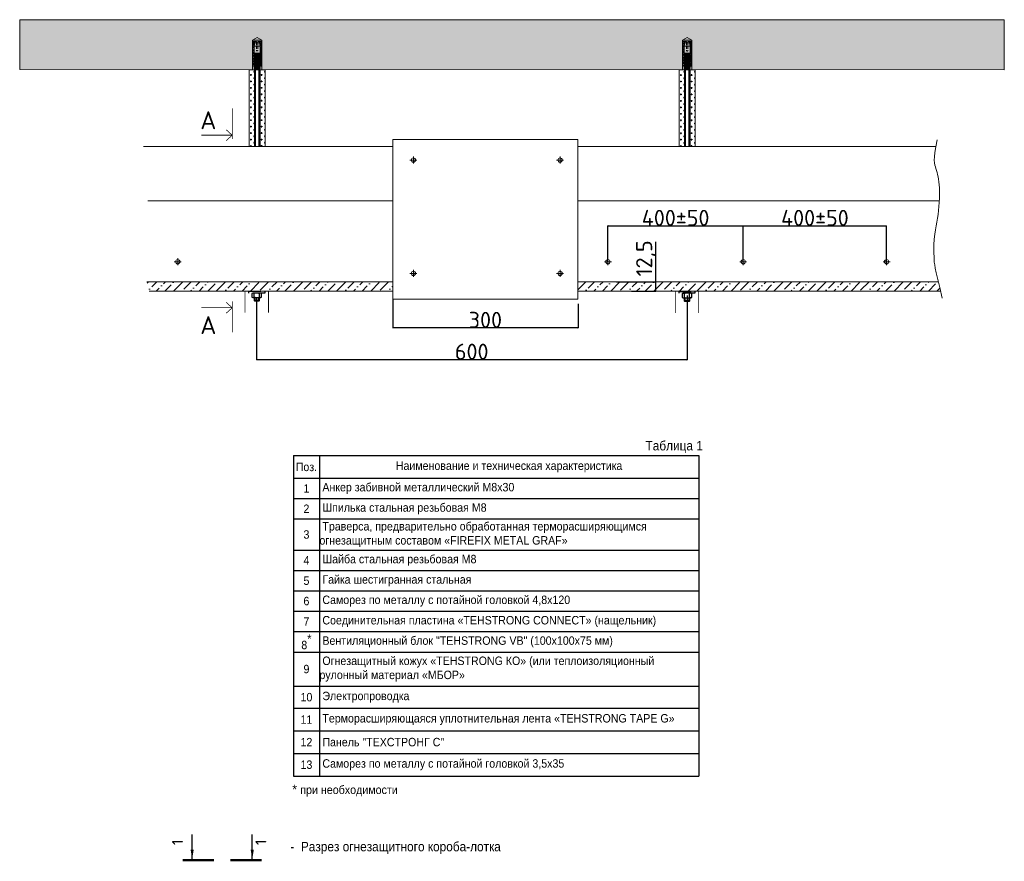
# Model space of a CAD drawing. Header units: millimetres. Extents: x 2030 to 82110, y 1212 to 62352.
# Tile 28 of 38: x 55981 to 82110, y 20546 to 42882. Entities that reach past the tile are written whole.
import ezdxf

# ---------------------------------------------------------------- set-up
doc = ezdxf.new("R2010")
doc.units = ezdxf.units.MM
doc.linetypes.add('CENTER', pattern=[50.8, 31.75, -6.35, 6.35, -6.35])
doc.linetypes.add('HIDDEN2', pattern=[4.7625, 3.175, -1.5875])
for name, color, linetype, lineweight in [('01_Техстронг Плита', 32, 'Continuous', 9), ('02_Техстронг Профиль', 7, 'Continuous', 9), ('designation', 150, 'Continuous', 18), ('Расходные материалы', 252, 'Continuous', 9)]:
    doc.layers.add(name, color=color, linetype=linetype, lineweight=lineweight)
for name, color, linetype, lineweight, true_color in [('Анкеры и саморезы', 7, 'Continuous', 9, 0x000000), ('Размеры и выноски', 7, 'Continuous', 9, 0x000000), ('Строительные конструкции', 7, 'Continuous', 9, 0x000000), ('Шпильки', 7, 'Continuous', 9, 0x000000)]:
    doc.layers.add(name, color=color, linetype=linetype, lineweight=lineweight, true_color=true_color)
doc.styles.add('Arial', font='arial.ttf', dxfattribs={"width": 0.9, "height": 250})
doc.styles.add('ISOCPEUR', font='isocpeur.ttf')
doc.styles.add('MPM', font='isocpeur.ttf')
doc.dimstyles.new('ISO-25', dxfattribs={"dimtxt": 2.5, "dimasz": 2.5, "dimexe": 1.25, "dimexo": 0.625, "dimtad": 1, "dimtxsty": 'Standard', "dimcen": 2.5, "dimadec": 0, "dimazin": 0, "dimtfac": 1, "dimtmove": 0, "dimatfit": 3, "dimfxl": 1, "dimarcsym": 0})

# ---------------------------------------------------------------- blocks, each defined once
blk = doc.blocks.new('_Oblique')
at = {"color": 0, "linetype": 'ByBlock', "lineweight": -2}
blk.add_line((-0.5, -0.5), (0.5, 0.5), dxfattribs=at)
blk = doc.blocks.new('*D245')
at = {"layer": 'Defpoints', "color": 0, "transparency": 16777216}
for p in [(65880, 35467), (70797, 35342), (65880, 34701)]:
    blk.add_point(p, dxfattribs=at)
at = {"layer": 'Размеры и выноски', "color": 0, "lineweight": -2, "transparency": 16777216}
for p, q in [((65880, 35467), (65880, 34700)), ((70797, 35341), (70797, 34700)), ((70797, 34701), (65880, 34701))]:
    blk.add_line(p, q, dxfattribs=at)
at = {"layer": 'Размеры и выноски', "color": 0, "lineweight": -2, "transparency": 16777216, "xscale": 2.5, "yscale": 2.5, "zscale": 2.5, "rotation": 180}
blk.add_blockref('_Oblique', (65880, 34701), dxfattribs=at)
at = {"layer": 'Размеры и выноски', "color": 0, "lineweight": -2, "transparency": 16777216, "xscale": 2.5, "yscale": 2.5, "zscale": 2.5}
blk.add_blockref('_Oblique', (70797, 34701), dxfattribs=at)
at = {"layer": 'Размеры и выноски', "color": 0, "transparency": 16777216, "insert": (68339, 34915), "char_height": 250, "attachment_point": 5, "style": 'ISOCPEUR'}
blk.add_mtext('{\\H1.70293x;300}', dxfattribs=at)
blk = doc.blocks.new('*D242')
at = {"layer": 'Defpoints', "color": 0, "transparency": 16777216}
for p in [(71816, 35928), (72858, 35928), (72219, 35681)]:
    blk.add_point(p, dxfattribs=at)
at = {"layer": 'Размеры и выноски', "color": 0, "lineweight": -2, "transparency": 16777216}
for p, q in [((72858, 35928), (72858, 36984)), ((71817, 35928), (72859, 35928)), ((72858, 35681), (72858, 35928)), ((72220, 35681), (72859, 35681)), ((72858, 35681), (72858, 35678))]:
    blk.add_line(p, q, dxfattribs=at)
at = {"layer": 'Размеры и выноски', "color": 0, "lineweight": -2, "transparency": 16777216, "xscale": 2.5, "yscale": 2.5, "zscale": 2.5}
for p, rotation in [((72858, 35928), 270), ((72858, 35681), 90)]:
    blk.add_blockref('_Oblique', p, dxfattribs=dict(at, rotation=rotation))
at = {"layer": 'Размеры и выноски', "color": 0, "transparency": 16777216, "insert": (72602, 36547), "char_height": 250, "attachment_point": 5, "rotation": 90, "style": 'ISOCPEUR'}
blk.add_mtext('{\\H1.70293x;12,5}', dxfattribs=at)
blk = doc.blocks.new('*D243')
at = {"layer": 'Defpoints', "color": 0, "transparency": 16777216}
for p in [(75181, 37409), (71593, 36451), (75181, 36460)]:
    blk.add_point(p, dxfattribs=at)
at = {"layer": 'Размеры и выноски', "color": 0, "lineweight": -2, "transparency": 16777216}
for p, q in [((71593, 36451), (71593, 37411)), ((71593, 37409), (75181, 37409)), ((75181, 36461), (75181, 37411))]:
    blk.add_line(p, q, dxfattribs=at)
at = {"layer": 'Размеры и выноски', "color": 0, "lineweight": -2, "transparency": 16777216, "xscale": 2.5, "yscale": 2.5, "zscale": 2.5, "rotation": 180}
blk.add_blockref('_Oblique', (71593, 37409), dxfattribs=at)
at = {"layer": 'Размеры и выноски', "color": 0, "lineweight": -2, "transparency": 16777216, "xscale": 2.5, "yscale": 2.5, "zscale": 2.5}
blk.add_blockref('_Oblique', (75181, 37409), dxfattribs=at)
at = {"layer": 'Размеры и выноски', "color": 0, "transparency": 16777216, "insert": (73387, 37623), "char_height": 250, "width": 288, "attachment_point": 5, "style": 'ISOCPEUR'}
blk.add_mtext('{\\H1.70293x;400\\A1;±50}', dxfattribs=at)
blk = doc.blocks.new('*D244')
at = {"layer": 'Defpoints', "color": 0, "transparency": 16777216}
for p in [(78985, 37410), (75181, 36460), (78985, 36460)]:
    blk.add_point(p, dxfattribs=at)
at = {"layer": 'Размеры и выноски', "color": 0, "lineweight": -2, "transparency": 16777216}
for p, q in [((75181, 36461), (75181, 37411)), ((75181, 37410), (78985, 37410)), ((78985, 36461), (78985, 37411))]:
    blk.add_line(p, q, dxfattribs=at)
at = {"layer": 'Размеры и выноски', "color": 0, "lineweight": -2, "transparency": 16777216, "xscale": 2.5, "yscale": 2.5, "zscale": 2.5, "rotation": 180}
blk.add_blockref('_Oblique', (75181, 37410), dxfattribs=at)
at = {"layer": 'Размеры и выноски', "color": 0, "lineweight": -2, "transparency": 16777216, "xscale": 2.5, "yscale": 2.5, "zscale": 2.5}
blk.add_blockref('_Oblique', (78985, 37410), dxfattribs=at)
at = {"layer": 'Размеры и выноски', "color": 0, "transparency": 16777216, "insert": (77083, 37623), "char_height": 250, "attachment_point": 5, "style": 'ISOCPEUR'}
blk.add_mtext('{\\H1.70293x;400\\A1;±50}', dxfattribs=at)
blk = doc.blocks.new('*U216')
at = {"layer": 'Анкеры и саморезы', "lineweight": 5, "true_color": 0x939598}
h = blk.add_hatch(dxfattribs=at)
h.set_pattern_fill('STEEL', color=252, scale=0.8)
h.set_pattern_definition([(45, (-16380.2264, 15704.676), (-1.79605122, 1.79605122), []), (45, (-16380.2264, 15705.946), (-1.79605122, 1.79605122), [])])
h.paths.add_polyline_path([(-4, 30.6), (-2.9, 36.7), (-5.8, 36.7), (-5.8, 4.7), (-4, 4.7)])
h.paths.add_polyline_path([(5.8, 36.7), (2.9, 36.7), (4, 30.6), (4, 4.7), (5.8, 4.7)])
at = {"layer": 'Анкеры и саморезы', "color": 252, "lineweight": 5, "true_color": 0x939598}
for p, q in [((6, 38.3), (-6, 38.3)), ((-5.8, 36.7), (-5.8, 4.7)), ((-0.8, 36.7), (-5.8, 36.7)), ((-4, 30.6), (-4, 4.7)), ((-3.9, 30.6), (3.9, 30.6)), ((-3.1, 35), (3.1, 35)), ((-0.8, 36.7), (-0.8, 35)), ((5.8, 36.7), (0.8, 36.7)), ((0.8, 36.7), (0.8, 35)), ((4, 30.6), (4, 4.7)), ((5.8, 36.7), (5.8, 4.7)), ((-4, 24.3), (-5.8, 24.3)), ((-4, 19.2), (-3.6, 19.5)), ((-4, 19.2), (-3.4, 18.9)), ((-4, 18), (-3.4, 18.4)), ((-4, 18), (-3.4, 17.7)), ((-4, 16.8), (-3.4, 17.2)), ((-4, 16.8), (-3.4, 16.5)), ((-4, 15.6), (-3.4, 16)), ((-4, 15.6), (-3.4, 15.3)), ((-4, 14.4), (-3.4, 14.8)), ((-4, 14.4), (-3.4, 14.1)), ((-4, 13.2), (-3.4, 13.6)), ((-4, 13.2), (-3.4, 12.9)), ((3.9, 21.5), (-3.9, 21.5)), ((-3.4, 18.4), (-3.4, 18.9)), ((-3.4, 17.2), (-3.4, 17.7)), ((-3.4, 16), (-3.4, 16.5)), ((-3.4, 14.8), (-3.4, 15.3)), ((-3.4, 13.6), (-3.4, 14.1)), ((-3.4, 12.4), (-3.4, 12.9)), ((3.4, 19), (3.4, 19.5)), ((4, 18.6), (3.4, 19)), ((4, 18.6), (3.4, 18.3)), ((3.4, 17.8), (3.4, 18.3)), ((4, 17.4), (3.4, 17.8)), ((4, 17.4), (3.4, 17.1)), ((3.4, 16.6), (3.4, 17.1)), ((4, 16.2), (3.4, 16.6)), ((4, 16.2), (3.4, 15.9)), ((3.4, 15.4), (3.4, 15.9)), ((4, 15), (3.4, 15.4)), ((4, 15), (3.4, 14.7)), ((3.4, 14.2), (3.4, 14.7)), ((4, 13.8), (3.4, 14.2)), ((4, 13.8), (3.4, 13.5)), ((3.4, 13), (3.4, 13.5)), ((4, 12.6), (3.4, 13)), ((4, 24.3), (5.8, 24.3)), ((-3.8, 4.7), (-6, 4.7)), ((-4, 12), (-3.4, 12.4)), ((-4, 12), (-3.4, 11.7)), ((-4, 10.8), (-3.4, 11.2)), ((-4, 10.8), (-3.4, 10.5)), ((-4, 9.6), (-3.4, 10)), ((-4, 9.6), (-3.4, 9.3)), ((-4, 8.4), (-3.4, 8.8)), ((-4, 8.4), (-3.4, 8.1)), ((-4, 7.2), (-3.4, 7.6)), ((-4, 7.2), (-3.4, 6.9)), ((-4, 6), (-3.4, 6.4)), ((-4, 6), (-3.4, 5.7)), ((-4, 4.8), (-3.4, 5.2)), ((-4, 4.8), (-3.4, 4.5)), ((-4, 3.6), (-3.4, 4)), ((-4, 3.6), (-3.4, 3.3)), ((-4, 2.4), (-3.4, 2.8)), ((-4, 2.4), (-3.4, 2.1)), ((-4, 1.2), (-3.4, 1.6)), ((-4, 1.2), (-3.4, 0.9)), ((-4, 0), (-3.4, 0.4)), ((-4, 0), (-3.9, 0)), ((-3.4, 11.2), (-3.4, 11.7)), ((-3.4, 10), (-3.4, 10.5)), ((-3.4, 8.8), (-3.4, 9.3)), ((-3.4, 7.6), (-3.4, 8.1)), ((-3.4, 6.4), (-3.4, 6.9)), ((-3.4, 5.2), (-3.4, 5.7)), ((-3.4, 4), (-3.4, 4.5)), ((-3.4, 2.8), (-3.4, 3.3)), ((-3.4, 1.6), (-3.4, 2.1)), ((-3.4, 0.4), (-3.4, 0.9)), ((4, 12.6), (3.4, 12.3)), ((3.4, 11.8), (3.4, 12.3)), ((4, 11.4), (3.4, 11.8)), ((4, 11.4), (3.4, 11.1)), ((3.4, 10.6), (3.4, 11.1)), ((4, 10.2), (3.4, 10.6)), ((4, 10.2), (3.4, 9.9)), ((3.4, 9.4), (3.4, 9.9)), ((4, 9), (3.4, 9.4)), ((4, 9), (3.4, 8.7)), ((3.4, 8.2), (3.4, 8.7)), ((4, 7.8), (3.4, 8.2)), ((4, 7.8), (3.4, 7.5)), ((3.4, 7), (3.4, 7.5)), ((4, 6.6), (3.4, 7)), ((4, 6.6), (3.4, 6.3)), ((3.4, 5.8), (3.4, 6.3)), ((4, 5.4), (3.4, 5.8)), ((4, 5.4), (3.4, 5.1)), ((3.4, 4.6), (3.4, 5.1)), ((6, 4.7), (3.4, 4.7)), ((4, 4.2), (3.4, 4.6)), ((4, 4.2), (3.4, 3.9)), ((3.4, 3.4), (3.4, 3.9)), ((4, 3), (3.4, 3.4)), ((4, 3), (3.4, 2.7)), ((3.4, 2.2), (3.4, 2.7)), ((4, 1.8), (3.4, 2.2)), ((4, 1.8), (3.4, 1.5)), ((3.4, 1), (3.4, 1.5)), ((4, 0.6), (3.4, 1)), ((4, 0.6), (3.4, 0.3)), ((3.4, 0), (3.4, 0.3))]:
    blk.add_line(p, q, dxfattribs=at)
at = {"layer": 'Анкеры и саморезы', "color": 252, "lineweight": 5, "true_color": 0x939598, "extrusion": (1.22461e-16, 5.99869e-32, -1)}
for p, q in [((-4, 30.6), (-2.9, 36.7)), ((-3.9, 30.6), (-3.1, 35)), ((-3.9, 21.5), (-3.9, 30.6)), ((2.9, 36.7), (4, 30.6)), ((3.1, 35), (3.9, 30.6)), ((3.9, 30.6), (3.9, 21.5)), ((-2.6, 20.7), (-3.9, 21.5)), ((2.6, 20.3), (-2.6, 20.3)), ((3.9, 21.5), (2.6, 20.7))]:
    blk.add_line(p, q, dxfattribs=at)
at = {"layer": 'Анкеры и саморезы', "color": 252, "linetype": 'HIDDEN2', "lineweight": 5, "true_color": 0x939598}
for p, q in [((-0.8, 35), (-0.8, 25.1)), ((0.8, 35), (0.8, 25.1))]:
    blk.add_line(p, q, dxfattribs=at)
at = {"layer": 'Анкеры и саморезы', "color": 252, "lineweight": 5, "true_color": 0x939598, "extrusion": (-1.22461e-16, 4.49903e-32, -1)}
for p, q in [((4, 18.6), (-4, 18)), ((4, 17.4), (-4, 16.8)), ((4, 16.2), (-4, 15.6)), ((4, 15), (-4, 14.4)), ((4, 13.8), (-4, 13.2)), ((3.4, 19.5), (-3.4, 18.9)), ((3.4, 19.5), (-3.4, 18.9)), ((3.4, 19), (-3.4, 18.4)), ((3.4, 18.3), (-3.4, 17.7)), ((3.4, 17.8), (-3.4, 17.2)), ((3.4, 17.1), (-3.4, 16.5)), ((3.4, 16.6), (-3.4, 16)), ((3.4, 15.9), (-3.4, 15.3)), ((3.4, 15.4), (-3.4, 14.8)), ((3.4, 14.7), (-3.4, 14.1)), ((3.4, 14.2), (-3.4, 13.6)), ((3.4, 13.5), (-3.4, 12.9)), ((3.4, 13), (-3.4, 12.4)), ((4, 12.6), (-4, 12)), ((4, 11.4), (-4, 10.8)), ((4, 10.2), (-4, 9.6)), ((4, 9), (-4, 8.4)), ((4, 7.8), (-4, 7.2)), ((4, 6.6), (-4, 6)), ((4, 5.4), (-4, 4.8)), ((4, 4.2), (-4, 3.6)), ((4, 3), (-4, 2.4)), ((4, 1.8), (-4, 1.2)), ((4, 0.6), (-4, 0)), ((3.4, 12.3), (-3.4, 11.7)), ((3.4, 11.8), (-3.4, 11.2)), ((3.4, 11.1), (-3.4, 10.5)), ((3.4, 11.1), (-3.4, 10.5)), ((3.4, 10.6), (-3.4, 10)), ((3.4, 9.9), (-3.4, 9.3)), ((3.4, 9.9), (-3.4, 9.3)), ((3.4, 9.4), (-3.4, 8.8)), ((3.4, 8.7), (-3.4, 8.1)), ((3.4, 8.2), (-3.4, 7.6)), ((3.4, 7.5), (-3.4, 6.9)), ((3.4, 7), (-3.4, 6.4)), ((3.4, 6.3), (-3.4, 5.7)), ((3.4, 5.8), (-3.4, 5.2)), ((3.4, 5.1), (-3.4, 4.5)), ((3.4, 4.6), (-3.4, 4)), ((3.4, 3.9), (-3.4, 3.3)), ((3.4, 3.4), (-3.4, 2.8)), ((3.4, 2.7), (-3.4, 2.1)), ((3.4, 2.2), (-3.4, 1.6)), ((3.4, 1.5), (-3.4, 0.9)), ((3.4, 1.5), (-3.4, 0.9)), ((3.4, 1), (-3.4, 0.4)), ((3.4, 0.3), (0.4, 0)), ((3.4, 0.3), (0.4, 0))]:
    blk.add_line(p, q, dxfattribs=at)
at = {"layer": 'Анкеры и саморезы', "color": 252, "lineweight": 5, "true_color": 0x939598, "extrusion": (1.22461e-16, -5.99869e-32, -1)}
for p, q in [((3.4, 19.5), (-3.6, 19.5)), ((-2.6, 20.3), (-3.4, 19.5)), ((2.6, 20.7), (-2.6, 20.7)), ((3.4, 19.5), (2.6, 20.3))]:
    blk.add_line(p, q, dxfattribs=at)
at = {"layer": 'Анкеры и саморезы', "color": 252, "lineweight": 5, "ltscale": 5, "true_color": 0x939598}
blk.add_line((6, 0), (-6, 0), dxfattribs=at)
at = {"layer": 'Анкеры и саморезы', "color": 252, "lineweight": 5, "true_color": 0x939598}
blk.add_lwpolyline([(-6, 0), (-6, 38.3), (0, 41.8), (6, 38.3), (6, 0)], dxfattribs=at)
at = {"layer": 'Анкеры и саморезы', "color": 252, "linetype": 'HIDDEN2', "lineweight": 5, "true_color": 0x939598}
blk.add_arc((0, 25.1), 0.8, 180, 0, dxfattribs=at)
blk = doc.blocks.new('*D234')
at = {"layer": 'Defpoints', "color": 0, "transparency": 16777216}
for p in [(73690, 35561), (62263, 35506), (62263, 33858)]:
    blk.add_point(p, dxfattribs=at)
at = {"layer": 'Размеры и выноски', "color": 0, "lineweight": -2, "transparency": 16777216}
for p, q in [((73690, 35561), (73690, 33857)), ((62263, 35505), (62263, 33857)), ((73690, 33858), (62263, 33858))]:
    blk.add_line(p, q, dxfattribs=at)
at = {"layer": 'Размеры и выноски', "color": 0, "lineweight": -2, "transparency": 16777216, "xscale": 2.5, "yscale": 2.5, "zscale": 2.5, "rotation": 180}
blk.add_blockref('_Oblique', (62263, 33858), dxfattribs=at)
at = {"layer": 'Размеры и выноски', "color": 0, "lineweight": -2, "transparency": 16777216, "xscale": 2.5, "yscale": 2.5, "zscale": 2.5}
blk.add_blockref('_Oblique', (73690, 33858), dxfattribs=at)
at = {"layer": 'Размеры и выноски', "color": 0, "transparency": 16777216, "insert": (67976, 34071), "char_height": 250, "attachment_point": 5, "style": 'ISOCPEUR'}
blk.add_mtext('{\\H1.70293x;600}', dxfattribs=at)
blk = doc.blocks.new('*U212')
at = {"layer": 'designation', "color": 18, "linetype": 'Continuous', "lineweight": 25, "ltscale": 4, "true_color": 0x000000}
for p, q in [((1.4, 48.9), (32.8, 48.9)), ((1.4, -28), (32.8, -28))]:
    blk.add_line(p, q, dxfattribs=at)
at = {"layer": 'designation', "color": 18, "linetype": 'Continuous', "lineweight": 25, "ltscale": 4, "true_color": 0x000000, "const_width": 2.8}
for points in [[(0, 60.9), (0, 20.9)], [(0, -40), (0, 0)]]:
    blk.add_lwpolyline(points, dxfattribs=at)
at = {"layer": 'designation', "color": 18, "linetype": 'Continuous', "lineweight": 25, "ltscale": 4, "true_color": 0x000000}
for points in [[(1.4, 48.9), (13.4, 50.9), (13.4, 46.9)], [(1.4, -28), (13.4, -26), (13.4, -30)]]:
    blk.add_solid(points, dxfattribs=at)
at = {"layer": 'designation', "color": 18, "true_color": 0x000000, "style": 'MPM'}
for tag, p in [('NUMBER1', (19.4, 60.7)), ('NUMBER2', (19.4, -46))]:
    blk.add_attdef(tag, p, '', height=14, dxfattribs=at)
blk = doc.blocks.new('*T257')
at = {"layer": '02_Техстронг Профиль', "color": 0, "linetype": 'ByBlock', "lineweight": -2, "transparency": 16777216}
for p, q in [((0, 0), (10755, 0)), ((0, 0), (0, -8502)), ((688, 0), (688, -8502)), ((10755, 0), (10755, -8502)), ((0, -599), (10755, -599)), ((0, -1140), (10755, -1140)), ((0, -1681), (10755, -1681)), ((0, -2508), (10755, -2508)), ((0, -3049), (10755, -3049)), ((0, -3590), (10755, -3590)), ((0, -4131), (10755, -4131)), ((0, -4671), (10755, -4671)), ((0, -5212), (10755, -5212)), ((0, -6117), (10755, -6117)), ((0, -6705), (10755, -6705)), ((0, -7304), (10755, -7304)), ((0, -7903), (10755, -7903)), ((0, -8502), (10755, -8502))]:
    blk.add_line(p, q, dxfattribs=at)
at = {"layer": '02_Техстронг Профиль', "color": 0, "transparency": 16777216, "style": 'Arial'}
for s, insert, char_height, width, attachment_point in [('Поз.', (344, -300), 224.3, 687.21, 5), ('Наименование и техническая характеристика', (5721, -300), 224.29, 10065.14, 5), ('1', (344, -870), 224, 687.21, 5), (' Анкер забивной металлический М8х30', (689, -870), 224.29, 10065.14, 4), ('2', (344, -1410), 224, 687.21, 5), ('{\\C256; Шпилька с}тальная резьбовая М8', (689, -1410), 224.29, 10065.14, 4), ('{\\C256; Траверса, предварительно обработанная терморасширяющимся огнезащитным составом «FIREFIX METAL GRAF»}', (689, -2094), 224.289, 10065.14, 4), ('3', (344, -2094), 224, 687.21, 5), ('4', (344, -2778), 224, 687.21, 5), (' {\\C256;Шайба с}тальная резьбовая М8', (689, -2778), 224.29, 10065.14, 4), ('5', (344, -3319), 224, 687.21, 5), ('{\\C256; Гайка шестигранная с}тальна{\\C256;я}', (689, -3319), 224.29, 10065.14, 4), ('6', (344, -3860), 224, 687.21, 5), (' Саморез по металлу с потайной головкой 4,8х120', (689, -3860), 224.29, 10065.14, 4), ('7', (344, -4401), 224, 687.21, 5), (' {\\C256;Соединительная пластина «TEHSTRONG CONNECT» (нащельник)}', (689, -4401), 224.29, 10065.14, 4), ('\\A1;8{\\H1.04632x;\\S*^ ;}', (344, -4942), 224.29, 687.21, 5), (' Вентиляционный блок "TEHSTRONG VB" (100х100х75 мм)', (689, -4942), 224.29, 10065.14, 4), (' {\\C256;Огнезащитный кожух «TEHSTRONG КО» (или теплоизоляционный рулонный материал «МБОР»}', (689, -5665), 224.29, 10065.14, 4), ('9', (344, -5665), 224, 687.21, 5), ('10', (344, -6411), 224.3, 687.21, 5), (' Электропроводка', (689, -6411), 224.29, 10065.14, 4), (' Терморасширяющаяся уплотнительная лента «TEHSTRONG TAPE G»', (689, -7004), 224.29, 10065.14, 4), ('11', (344, -7004), 224.3, 687.21, 5), ('12', (344, -7604), 224.3, 687.21, 5), (' Панель "ТЕХСТРОНГ С"', (689, -7604), 224.29, 10065.14, 4), ('13', (344, -8203), 224.3, 687.21, 5), (' Саморез по металлу с потайной головкой 3,5х35', (689, -8203), 224.29, 10065.14, 4)]:
    blk.add_mtext(s, dxfattribs=dict(at, insert=insert, char_height=char_height, width=width, attachment_point=attachment_point))

msp = doc.modelspace()

# ---------------------------------------------------------------- hatches: boundary and pattern name
at = {"layer": '01_Техстронг Плита', "ltscale": 4}
h = msp.add_hatch(dxfattribs=at)
h.set_pattern_fill('ANSI36', color=32, scale=50.701569, angle=-180, style=0)
h.set_pattern_definition([(225, (-82942.3, -68620.06), (-85.3712, -313.02774), [402.4437, -80.48874, 0, -80.48874])])
edge = h.paths.add_edge_path()
edge.add_line((65880.008, 35927.525), (59353.068, 35927.525))
edge.add_spline(control_points=[(59353.068, 35927.525), (59356.398, 35913.431), (59359.83, 35898.975), (59363.365, 35884.145)], knot_values=[4.13882252, 4.13882252, 4.13882252, 4.13882252, 4.143279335, 4.143279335, 4.143279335, 4.143279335], degree=3, periodic=0)
edge.add_spline(control_points=[(59363.365, 35884.145), (59377.948, 35822.973), (59394.302, 35755.439), (59412.647, 35680.742)], knot_values=[4.143279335, 4.143279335, 4.143279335, 4.143279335, 4.161663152, 4.161663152, 4.161663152, 4.161663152], degree=3, periodic=0)
edge.add_line((59412.647, 35680.742), (65880.008, 35680.742))
edge.add_line((65880.008, 35680.742), (65880.008, 35927.525))
edge = h.paths.add_edge_path()
edge.add_spline(control_points=[(80417.751, 35680.742), (80394.973, 35773.546), (80375.266, 35855.295), (80358.205, 35927.525)], knot_values=[4.138412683, 4.138412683, 4.138412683, 4.138412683, 4.161159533, 4.161159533, 4.161159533, 4.161159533], degree=3, periodic=0)
edge.add_line((80358.205, 35927.525), (70793.271, 35927.525))
edge.add_line((70793.271, 35927.525), (70793.271, 35680.742))
edge.add_line((70793.271, 35680.742), (80417.751, 35680.742))
at = {"layer": 'Строительные конструкции'}
h = msp.add_hatch(dxfattribs=at)
h.set_pattern_fill('AR-CONC', color=256, scale=5.705613)
h.set_pattern_definition([(50, (-1253313.2, 270881.5), (1039.4753, -90.94226), [108.6919, -1195.6113]), (355, (-1253313.2, 270881.5), (-201.0853, 1090.0965), [86.95355, -956.49236]), (100.451445, (-1253226.6, 270874), (838.38994, 999.1542), [92.3739, -1016.1141]), (46.1842, (-1253313.2, 271171.4), (1546.6722, -239.8773), [163.0379, -1793.417]), (96.63556, (-1253184.3, 271151.4), (1354.5362, 1411.7178), [138.561, -1524.1725]), (351.18415, (-1253313.2, 271171.4), (1354.5362, 1411.7178), [130.4301, -1434.732]), (21, (-1253168.3, 271098.9), (865.0531, -583.4857), [108.6919, -1195.6113]), (326, (-1253168.3, 271098.9), (352.6185, 1050.9053), [86.95355, -956.489]), (71.451445, (-1253096.2, 271050.3), (1217.6716, 467.41964), [92.3739, -1016.1123]), (37.5, (-1253313.2, 270881.53), (17.62238, 482.43836), [0, -944.89522, 0, -970.98128, 0, -960.1121]), (7.5, (-1253313.2, 270881.53), (381.24716, 571.59163), [0, -553.60425, 0, -923.15683, 0, -365.92951]), (327.5, (-1253636.38, 270881.53), (773.62751, -32.686), [0, -362.30645, 0, -1130.39612, 0, -1499.9487]), (317.5, (-1253781.3, 270881.5), (845.16784, 145.07373), [0, -470.9984, 0, -750.69896, 0, -1065.18096])])
h.paths.add_polyline_path([(55981.356, 42882.337), (55981.356, 41556.497), (82109.677, 41550.835), (82109.677, 42876.675), (69010.754, 42876.675)])
at = {"layer": 'Шпильки'}
h = msp.add_hatch(dxfattribs=at)
h.set_pattern_fill('CROSS', color=102, scale=13.503285)
h.set_pattern_definition([(0, (-603206.43, -291535.26), (85.745859, 85.745859), [42.87293, -128.61879]), (90, (-603184.99, -291556.7), (-85.745859, 85.745859), [42.87293, -128.61879])])
h.paths.add_polyline_path([(62070.082, 39520.875), (62208.984, 39520.875), (62208.984, 41555.418), (62070.082, 41555.418)])
h = msp.add_hatch(dxfattribs=at)
h.set_pattern_fill('CROSS', color=102, scale=13.503285)
h.set_pattern_definition([(0, (-602922.63, -291534.76), (85.745859, 85.745859), [42.87293, -128.61879]), (90, (-602901.19, -291556.2), (-85.745859, 85.745859), [42.87293, -128.61879])])
h.paths.add_polyline_path([(62353.882, 39520.875), (62492.784, 39520.875), (62492.87, 41555.301), (62353.968, 41555.301)])
h = msp.add_hatch(dxfattribs=at)
h.set_pattern_fill('CROSS', color=102, scale=13.503285)
h.set_pattern_definition([(0, (-591795.21, -291537.975), (85.745859, 85.745859), [42.87293, -128.61879]), (90, (-591773.77, -291559.41), (-85.745859, 85.745859), [42.87293, -128.61879])])
h.paths.add_polyline_path([(73481.302, 39518.162), (73620.204, 39518.162), (73620.204, 41552.705), (73481.302, 41552.705)])
h = msp.add_hatch(dxfattribs=at)
h.set_pattern_fill('CROSS', color=102, scale=13.503285)
h.set_pattern_definition([(0, (-591511.41, -291537.475), (85.745859, 85.745859), [42.87293, -128.61879]), (90, (-591489.97, -291558.91), (-85.745859, 85.745859), [42.87293, -128.61879])])
h.paths.add_polyline_path([(73765.103, 39518.162), (73904.004, 39518.162), (73904.09, 41552.588), (73765.188, 41552.588)])

# ---------------------------------------------------------------- linework, layer by layer
at = {"ltscale": 100}
for p, q in [((62353.969, 41555.834), (62209.618, 41555.834)), ((73765.189, 41553.12), (73620.838, 41553.12))]:
    msp.add_line(p, q, dxfattribs=at)
at = {"ltscale": 40}
for p, q in [((62209.618, 41555.834), (62209.618, 39520.875)), ((62227.661, 41555.834), (62227.661, 39520.875)), ((62335.925, 39520.875), (62335.925, 41555.834)), ((62353.969, 41555.834), (62353.969, 39520.875)), ((73620.838, 41553.12), (73620.838, 39518.162)), ((73638.882, 41553.12), (73638.882, 39518.162)), ((73747.145, 39518.162), (73747.145, 41553.12)), ((73765.189, 41553.12), (73765.189, 39518.162))]:
    msp.add_line(p, q, dxfattribs=at)
at = {"linetype": 'HIDDEN2', "ltscale": 100}
for p, q in [((62182.993, 35628.324), (62204.384, 35612.923)), ((62225.775, 35628.324), (62204.384, 35612.923)), ((62204.384, 35521.027), (62204.384, 35612.923)), ((62321.895, 35628.324), (62343.286, 35612.923)), ((62364.677, 35628.324), (62343.286, 35612.923)), ((62343.286, 35521.027), (62343.286, 35612.923)), ((73598.865, 35622.609), (73620.256, 35607.207)), ((73641.648, 35622.609), (73620.256, 35607.207)), ((73620.256, 35515.312), (73620.256, 35607.207)), ((73737.767, 35622.609), (73759.158, 35607.207)), ((73780.55, 35622.609), (73759.158, 35607.207)), ((73759.158, 35515.312), (73759.158, 35607.207)), ((62182.993, 35505.626), (62204.384, 35521.027)), ((62225.775, 35505.626), (62204.384, 35521.027)), ((62321.895, 35505.626), (62343.286, 35521.027)), ((62364.677, 35505.626), (62343.286, 35521.027)), ((73598.865, 35499.91), (73620.256, 35515.312)), ((73641.648, 35499.91), (73620.256, 35515.312)), ((73737.767, 35499.91), (73759.158, 35515.312)), ((73780.55, 35499.91), (73759.158, 35515.312))]:
    msp.add_line(p, q, dxfattribs=at)
at = {"linetype": 'HIDDEN2', "ltscale": 40}
for p, q in [((62201.66, 35505.626), (62201.66, 35427.435)), ((62346.011, 35427.435), (62201.66, 35427.435)), ((62201.66, 35427.435), (62219.703, 35409.392)), ((62219.703, 35505.626), (62219.703, 35409.392)), ((62327.967, 35409.392), (62219.703, 35409.392)), ((62327.967, 35409.392), (62327.967, 35505.626)), ((62346.011, 35427.435), (62327.967, 35409.392)), ((62346.011, 35427.435), (62346.011, 35505.626)), ((73617.532, 35499.91), (73617.532, 35421.72)), ((73761.883, 35421.72), (73617.532, 35421.72)), ((73617.532, 35421.72), (73635.576, 35403.676)), ((73635.576, 35499.91), (73635.576, 35403.676)), ((73743.839, 35403.676), (73635.576, 35403.676)), ((73743.839, 35403.676), (73743.839, 35499.91)), ((73761.883, 35421.72), (73743.839, 35403.676)), ((73761.883, 35421.72), (73761.883, 35499.91))]:
    msp.add_line(p, q, dxfattribs=at)
at = {"color": 7, "lineweight": 50, "const_width": 19.019}
for points in [[(61621.271, 40530.989), (61621.271, 39712.044)], [(61621.271, 39817.124), (60799.867, 39817.124)], [(61621.271, 39817.124), (61458.771, 39963.407)], [(61621.271, 39817.124), (61458.771, 39670.841)], [(61960.691, 35676.441), (62584.023, 35676.441), (62584.023, 35105.88)], [(61960.691, 35676.441), (61960.691, 35105.88)], [(73376.564, 35670.726), (73999.895, 35670.726), (73999.895, 35100.164)], [(73376.564, 35670.726), (73376.564, 35100.164)], [(61621.271, 35236.4), (61458.771, 35382.683)], [(61621.271, 35407.314), (61621.271, 34588.37)], [(61621.271, 35236.4), (60799.867, 35236.4)], [(61621.271, 35236.4), (61458.771, 35090.116)]]:
    msp.add_lwpolyline(points, dxfattribs=at)
at = {"linetype": 'HIDDEN2', "ltscale": 100}
for points in [[(62484.912, 35628.324), (62062.758, 35628.324), (62062.758, 35676.441), (62484.912, 35676.441)], [(62167.115, 35628.324), (62145.724, 35612.923), (62145.724, 35521.027), (62167.115, 35505.626), (62380.555, 35505.626), (62401.947, 35521.027), (62401.947, 35612.923), (62380.555, 35628.324)], [(73900.785, 35622.609), (73478.63, 35622.609), (73478.63, 35670.726), (73900.785, 35670.726)], [(73582.987, 35622.609), (73561.596, 35607.207), (73561.596, 35515.312), (73582.987, 35499.91), (73796.428, 35499.91), (73817.819, 35515.312), (73817.819, 35607.207), (73796.428, 35622.609)]]:
    msp.add_lwpolyline(points, close=True, dxfattribs=at)
at = {"layer": '01_Техстронг Плита', "color": 32, "ltscale": 4}
for points in [[(59271.117, 39520.875), (65880.008, 39520.875)], [(70793.271, 39520.875), (80294.418, 39520.875)], [(59380.572, 38075.845), (65880.008, 38076.054)], [(70793.271, 38076.213), (80385.7, 38076.522)], [(65880.008, 35927.525), (59354.11, 35927.525)], [(80358.205, 35927.525), (70793.271, 35927.525)], [(65880.008, 35680.742), (59413.157, 35680.742)], [(59413.157, 35680.742), (65880.008, 35680.742)], [(80417.751, 35680.742), (70793.271, 35680.742)], [(70793.271, 35680.742), (80417.751, 35680.742)]]:
    msp.add_lwpolyline(points, dxfattribs=at)
at = {"layer": '01_Техстронг Плита', "color": 5, "ltscale": 4}
msp.add_lwpolyline([(70793.271, 35467.5), (65880.008, 35467.5), (65880.008, 39705.717), (70793.271, 39705.717)], close=True, dxfattribs=at)
at = {"layer": '01_Техстронг Плита', "color": 32, "ltscale": 4}
msp.add_open_spline([(80331.567, 39694.719), (80205.098, 39142.488), (80301.734, 38962.043), (80412.482, 38494.324), (80368.089, 37572.937), (80203.261, 37074.429), (80257.659, 36320.19), (80463.838, 35494.704)], degree=3, knots=[0, 0, 0, 0, 1, 2, 3, 4, 4.175284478, 4.175284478, 4.175284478, 4.175284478], dxfattribs=at)
at = {"layer": 'Расходные материалы', "color": 253, "linetype": 'CENTER'}
for p, q in [((66428.444, 39064.524), (66428.444, 39247.676)), ((66428.444, 39064.524), (66428.444, 39247.676)), ((70322.237, 39064.524), (70322.237, 39247.676)), ((70322.237, 39064.524), (70322.237, 39247.676)), ((66336.868, 39156.1), (66520.02, 39156.1)), ((66336.868, 39156.1), (66520.02, 39156.1)), ((70230.661, 39156.1), (70413.813, 39156.1)), ((70230.661, 39156.1), (70413.813, 39156.1)), ((60082.819, 36460.131), (60265.971, 36460.131)), ((60082.819, 36460.131), (60265.971, 36460.131)), ((60174.395, 36368.555), (60174.395, 36551.707)), ((60174.395, 36368.555), (60174.395, 36551.707)), ((71501.201, 36460.131), (71684.353, 36460.131)), ((71501.201, 36460.131), (71684.353, 36460.131)), ((71592.777, 36368.555), (71592.777, 36551.707)), ((71592.777, 36368.555), (71592.777, 36551.707)), ((75089.556, 36460.131), (75272.708, 36460.131)), ((75089.556, 36460.131), (75272.708, 36460.131)), ((75181.132, 36368.555), (75181.132, 36551.707)), ((75181.132, 36368.555), (75181.132, 36551.707)), ((78893.299, 36460.131), (79076.451, 36460.131)), ((78893.299, 36460.131), (79076.451, 36460.131)), ((78984.875, 36368.555), (78984.875, 36551.707)), ((78984.875, 36368.555), (78984.875, 36551.707)), ((66336.868, 36148.342), (66520.02, 36148.342)), ((66336.868, 36148.342), (66520.02, 36148.342)), ((66428.444, 36056.766), (66428.444, 36239.918)), ((66428.444, 36056.766), (66428.444, 36239.918)), ((70230.661, 36148.342), (70413.813, 36148.342)), ((70230.661, 36148.342), (70413.813, 36148.342)), ((70322.237, 36056.766), (70322.237, 36239.918)), ((70322.237, 36056.766), (70322.237, 36239.918))]:
    msp.add_line(p, q, dxfattribs=at)
at = {"layer": 'Расходные материалы', "color": 253, "linetype": 'Continuous'}
for centre in [(66428.444, 39156.1), (66428.444, 39156.1), (70322.237, 39156.1), (70322.237, 39156.1), (60174.395, 36460.131), (60174.395, 36460.131), (71592.777, 36460.131), (71592.777, 36460.131), (75181.132, 36460.131), (75181.132, 36460.131), (78984.875, 36460.131), (78984.875, 36460.131), (66428.444, 36148.342), (66428.444, 36148.342), (70322.237, 36148.342), (70322.237, 36148.342)]:
    msp.add_circle(centre, 57.659, dxfattribs=at)
at = {"layer": 'Строительные конструкции'}
msp.add_lwpolyline([(69010.754, 42876.675), (55981.356, 42882.337), (55981.356, 41556.497), (82109.677, 41550.835), (82109.677, 42876.675)], close=True, dxfattribs=at)
at = {"layer": 'Шпильки', "color": 102, "ltscale": 4}
for points in [[(62070.082, 41555.418), (62208.984, 41555.418), (62208.984, 39520.875), (62070.082, 39520.875)], [(62353.968, 41555.301), (62492.87, 41555.301), (62492.784, 39520.875), (62353.882, 39520.875)], [(73481.302, 41552.705), (73620.204, 41552.705), (73620.204, 39518.162), (73481.302, 39518.162)], [(73765.188, 41552.588), (73904.09, 41552.588), (73904.004, 39518.162), (73765.103, 39518.162)]]:
    msp.add_lwpolyline(points, close=True, dxfattribs=at)

# ---------------------------------------------------------------- block references
msp.add_blockref('*T257', (63246.541, 31311.716))
at = {"xscale": 20.73444309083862, "yscale": 20.73444309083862, "zscale": 20.73444309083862, "rotation": 90}
msp.add_blockref('*U212', (61572.317, 20574.608), dxfattribs=at).add_auto_attribs({'NUMBER1': '1', 'NUMBER2': '1'})
at = {"layer": 'Анкеры и саморезы', "xscale": 20.4496330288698, "yscale": 20.4496330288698, "zscale": 20.4496330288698}
for p in [(62281.578, 41555.834), (73692.798, 41553.12)]:
    msp.add_blockref('*U216', p, dxfattribs=at)

# ---------------------------------------------------------------- texts
at = {"color": 2, "lineweight": 30, "ltscale": 30, "insert": (63164.061, 21061.703), "char_height": 250, "attachment_point": 1, "style": 'Arial'}
msp.add_mtext_dynamic_manual_height_columns('{\\C256;-  Разрез огнезащитного короба-лотка }', width=7885.45454, gutter_width=0.815, heights=[0], dxfattribs=at)
at = {"layer": '02_Техстронг Профиль', "attachment_point": 1}
for s, width, gutter_width, heights, insert, char_height, style in [('А', 5466.26019, 23.773, [300.556], (60772.464, 40450.543), 475.468, 'MPM'), ('А', 5466.26019, 23.773, [300.556], (60772.464, 35013.136), 475.468, 'MPM'), ('\\pxi-1.87817,l1.87817,t1.87817;Таблица 1', 2913.29526, 18.141, [858.298], (72588.392, 31701.539), 250, 'Arial'), ('\\pxi-1.87817,l1.87817,t1.87817;\\P\\pi0,l0,tz;* {\\H0.90152x;при необходимости}', 11668.52199, 13.969, [2166.355], (63217.376, 22998.022), 250, 'Arial')]:
    msp.add_mtext_dynamic_manual_height_columns(s, width=width, gutter_width=gutter_width, heights=heights, dxfattribs=dict(at, insert=insert, char_height=char_height, style=style))

# ---------------------------------------------------------------- dimensions: what is measured, and where the dimension line sits
at = {"layer": 'Размеры и выноски'}
for base, p1, p2, text, picture, middle in [((75181.132, 37409.334), (71592.777, 36450.698), (75181.132, 36460.131), '{\\H1.70293x;400\\A1;±50}', '*D243', (73386.955, 37409.334)), ((78984.875, 37409.598), (75181.132, 36460.131), (78984.875, 36460.131), '{\\H1.70293x;400\\A1;±50}', '*D244', (77083.003, 37409.598)), ((62262.661, 33857.914), (73689.707, 35561.26), (62262.661, 35505.626), '{\\H1.70293x;600}', '*D234', (67976.184, 33857.914)), ((65880.008, 34701.133), (70797.093, 35341.615), (65880.008, 35467.5), '{\\H1.70293x;300}', '*D245', (68338.551, 34701.133))]:
    dim = msp.add_linear_dim(base=base, p1=p1, p2=p2, text=text, dimstyle='ISO-25', override={"dimscale": 1, "dimtxt": 250, "dimtxsty": 'ISOCPEUR', "dimblk1": 'Oblique', "dimblk2": 'Oblique', "dimsah": 1, "dimatfit": 0}, dxfattribs=at)
    dim.commit()
    dim.dimension.update_dxf_attribs({"geometry": picture, "text_midpoint": middle, "dimtype": 160})
dim = msp.add_linear_dim(base=(72857.978, 35927.525), p1=(72219.24, 35680.742), p2=(71816.413, 35927.525), angle=90, text='{\\H1.70293x;12,5}', dimstyle='ISO-25', override={"dimtxt": 250, "dimtxsty": 'ISOCPEUR', "dimblk1": 'Oblique', "dimblk2": 'Oblique', "dimsah": 1, "dimatfit": 0}, dxfattribs=at)
dim.commit()
dim.dimension.update_dxf_attribs({"geometry": '*D242', "text_midpoint": (72857.978, 36546.716), "dimtype": 160})

doc.saveas('drawing.dxf')
